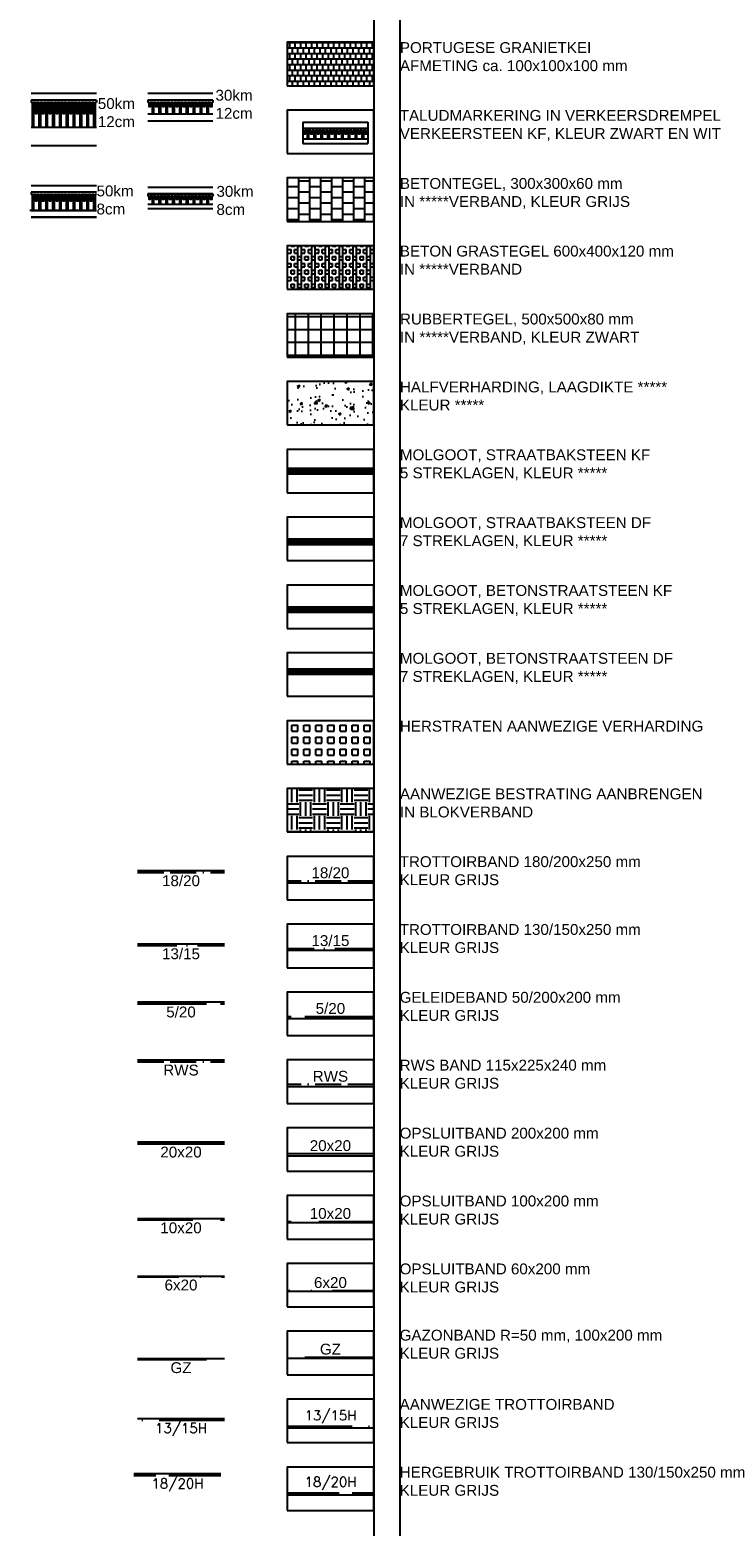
# Model space of a CAD drawing. Header units: metres. Extents: x 252743 to 254903, y 592696 to 593766.
# Tile 113 of 256: x 254110 to 254174, y 592910 to 593048. Entities that reach past the tile are written whole.
import ezdxf

# ---------------------------------------------------------------- set-up
doc = ezdxf.new("R2010")
doc.units = ezdxf.units.M
for name, pattern in [('ACAD_ISO10W100', [18, 12, -3, 0, -3]), ('ACAD_ISO11W100', [33, 12, -3, 12, -3, 0, -3]), ('CENTERX2', [101.6, 63.5, -12.7, 12.7, -12.7]), ('DASHDOT', [25.4, 12.7, -6.35, 0, -6.35]), ('DASHED', [19.05, 12.7, -6.35])]:
    doc.linetypes.add(name, pattern=pattern)
doc.layers.add('ALGEMEEN HULP', color=6, linetype='Continuous', plot=False)
doc.layers.add('N-WB-HULP', color=6, linetype='Continuous', plot=False)
for name, color, linetype in [('ALGEMEEN LEGENDA 200', 7, 'Continuous'), ('ALGEMEEN TEKST 200', 7, 'Continuous'), ('B-WB-BAND TEKST 500', 8, 'Continuous'), ('B-WB-BAND TROTOIRBAND 13 15', 8, 'ACAD_ISO10W100'), ('B-WB-BAND TROTTOIRBAND 18 20', 8, 'ACAD_ISO11W100'), ('B-WB-KANTVERHARDING', 2, 'Continuous'), ('N-WB-ARC-BETONTEGEL 30X30', 8, 'Continuous'), ('N-WB-ARC-DICHTBLOKKEN', 8, 'Continuous'), ('N-WB-ARC-GRASBETONTEGEL', 8, 'Continuous'), ('N-WB-ARC-HERSTRATEN', 8, 'Continuous'), ('N-WB-ARC-PORTUGEES GRANIET', 254, 'Continuous'), ('N-WB-ARC-RUBBERTEGELS', 8, 'Continuous'), ('N-WB-BAND GAZONBAND 10x20', 7, 'DASHED'), ('N-WB-BAND GELEIDEBAND 5 20', 7, 'CENTERX2'), ('N-WB-BAND OPSLUITBAND 10x20', 7, 'DASHED'), ('N-WB-BAND OPSLUITBAND 20x20', 7, 'Continuous'), ('N-WB-BAND OPSLUITBAND 6x20', 8, 'DASHDOT'), ('N-WB-BAND TEKST 200', 7, 'Continuous'), ('N-WB-BAND TEKST 500', 7, 'Continuous'), ('N-WB-BAND TROTTOIRBAND 13 15', 7, 'ACAD_ISO10W100'), ('N-WB-BAND TROTTOIRBAND 18 20', 7, 'ACAD_ISO11W100'), ('N-WB-HALFVERHARDING', 8, 'Continuous'), ('N-WB-KANTVERHARDING', 2, 'Continuous'), ('N-WB-MATERIAALGRENS', 1, 'Continuous'), ('N-WB-MOLGOOT BESTONSTEEN KF', 8, 'Continuous'), ('N-WB-MOLGOOT BETONSTEEN DF', 8, 'Continuous'), ('N-WB-MOLGOOT GEBAKKEN DF', 8, 'Continuous'), ('N-WB-MOLGOOT GEBAKKEN KF', 8, 'Continuous'), ('N-WB-VERKEERSDREMPEL', 1, 'Continuous')]:
    doc.layers.add(name, color=color, linetype=linetype)
doc.layers.get('0').freeze()
doc.styles.add('B_STANDARD 500', font='txt.shx', dxfattribs={"height": 0.9})
doc.styles.add('N_STANDARD 200', font='arial.ttf', dxfattribs={"height": 0.4})
doc.styles.add('N_STANDARD 500', font='arial.ttf', dxfattribs={"height": 1})

# ---------------------------------------------------------------- blocks, each defined once
blk = doc.blocks.new('DREMPELMARKERING 50KM 12CM')
for p, q in [((6, 0), (0, 0)), ((0, 0), (0, -0.21)), ((4.6398, 0), (4.6398, 0)), ((6, 0), (6, -0.21))]:
    blk.add_line(p, q)
for points in [[(2.1075, -0.21), (2.1075, -0.21), (2.1075, -0.21), (2.1075, -2.52), (2.0025, -2.52), (2.0025, -0.21), (1.7925, -0.21), (1.7925, -1.26), (1.6875, -1.26), (1.6875, -0.21), (1.4775, -0.21), (1.4775, -0.21), (1.4775, -0.21), (1.4775, -2.52), (1.3725, -2.52), (1.3725, -0.21), (1.1625, -0.21), (1.1625, -1.26), (1.0575, -1.26), (1.0575, -0.21), (0.8475, -0.21), (0.8475, -0.21), (0.8475, -0.21), (0.8475, -2.52), (0.7425, -2.52), (0.7425, -0.21), (0.5325, -0.21), (0.5325, -1.26), (0.4275, -1.26), (0.4275, -0.21), (0.2175, -0.21), (0.2175, -0.21), (0.2175, -0.21), (0.2175, -2.52), (0.1125, -2.52), (0.1125, -0.21), (0, -0.21)], [(6, -0.21), (5.8875, -0.21), (5.8875, -0.21), (5.8875, -0.21), (5.8875, -2.52), (5.7825, -2.52), (5.7825, -0.21), (5.5725, -0.21), (5.5725, -1.26), (5.4675, -1.26), (5.4675, -0.21), (5.2575, -0.21), (5.2575, -0.21), (5.2575, -0.21), (5.2575, -2.52), (5.1525, -2.52), (5.1525, -0.21), (4.9425, -0.21), (4.9425, -1.26), (4.8375, -1.26), (4.8375, -0.21), (4.6275, -0.21), (4.6275, -0.21), (4.6275, -0.21), (4.6275, -2.52), (4.5225, -2.52), (4.5225, -0.21), (4.3125, -0.21), (4.3125, -1.26), (4.2075, -1.26), (4.2075, -0.21), (3.9975, -0.21), (3.9975, -0.21), (3.9975, -0.21), (3.9975, -2.52), (3.8925, -2.52), (3.8925, -0.21), (3.6825, -0.21), (3.6825, -1.26), (3.5775, -1.26), (3.5775, -0.21), (3.3675, -0.21), (3.3675, -0.21), (3.3675, -0.21), (3.3675, -2.52), (3.2625, -2.52), (3.2625, -0.21), (3.0525, -0.21), (3.0525, -1.26), (2.9475, -1.26), (2.9475, -0.21), (2.7375, -0.21), (2.7375, -0.21), (2.7375, -0.21), (2.7375, -2.52), (2.6325, -2.52), (2.6325, -0.21), (2.4225, -0.21), (2.4225, -1.26), (2.3175, -1.26), (2.3175, -0.21), (2.1075, -0.21), (2.1075, -0.21), (2.1075, -0.21), (2.1075, -0.21), (2.1075, -0.21), (2.1075, -0.21), (2.1075, -0.21), (2.1075, -0.21), (2.1075, -0.21), (2.1075, -0.21), (2.1075, -0.21)]]:
    blk.add_lwpolyline(points)
at = {"layer": 'N-WB-HULP'}
for p, q in [((6, 0.6), (0, 0.6)), ((6, -2.52), (0, -2.52)), ((6, -4.2), (0, -4.2))]:
    blk.add_line(p, q, dxfattribs=at)
blk = doc.blocks.new('DREMPELMARKERING 30KM 12CM')
for p, q in [((6, 0), (0, 0)), ((0, 0), (0, -0.21)), ((4.6398, 0), (4.6398, 0)), ((6, 0), (6, -0.21))]:
    blk.add_line(p, q)
for points in [[(2.1075, -0.21), (2.1075, -0.21), (2.1075, -0.21), (2.1075, -0.63), (2.0025, -0.63), (2.0025, -0.21), (1.7925, -0.21), (1.7925, -1.26), (1.6875, -1.26), (1.6875, -0.21), (1.4775, -0.21), (1.4775, -0.21), (1.4775, -0.21), (1.4775, -0.63), (1.3725, -0.63), (1.3725, -0.21), (1.1625, -0.21), (1.1625, -1.26), (1.0575, -1.26), (1.0575, -0.21), (0.8475, -0.21), (0.8475, -0.21), (0.8475, -0.21), (0.8475, -0.63), (0.7425, -0.63), (0.7425, -0.21), (0.5325, -0.21), (0.5325, -1.26), (0.4275, -1.26), (0.4275, -0.21), (0.2175, -0.21), (0.2175, -0.21), (0.2175, -0.21), (0.2175, -0.63), (0.1125, -0.63), (0.1125, -0.21), (0, -0.21)], [(6, -0.21), (5.8875, -0.21), (5.8875, -0.21), (5.8875, -0.21), (5.8875, -0.63), (5.7825, -0.63), (5.7825, -0.21), (5.5725, -0.21), (5.5725, -1.26), (5.4675, -1.26), (5.4675, -0.21), (5.2575, -0.21), (5.2575, -0.21), (5.2575, -0.21), (5.2575, -0.63), (5.1525, -0.63), (5.1525, -0.21), (4.9425, -0.21), (4.9425, -1.26), (4.8375, -1.26), (4.8375, -0.21), (4.6275, -0.21), (4.6275, -0.21), (4.6275, -0.21), (4.6275, -0.63), (4.5225, -0.63), (4.5225, -0.21), (4.3125, -0.21), (4.3125, -1.26), (4.2075, -1.26), (4.2075, -0.21), (3.9975, -0.21), (3.9975, -0.21), (3.9975, -0.21), (3.9975, -0.63), (3.8925, -0.63), (3.8925, -0.21), (3.6825, -0.21), (3.6825, -1.26), (3.5775, -1.26), (3.5775, -0.21), (3.3675, -0.21), (3.3675, -0.21), (3.3675, -0.21), (3.3675, -0.63), (3.2625, -0.63), (3.2625, -0.21), (3.0525, -0.21), (3.0525, -1.26), (2.9475, -1.26), (2.9475, -0.21), (2.7375, -0.21), (2.7375, -0.21), (2.7375, -0.21), (2.7375, -0.63), (2.6325, -0.63), (2.6325, -0.21), (2.4225, -0.21), (2.4225, -1.26), (2.3175, -1.26), (2.3175, -0.21), (2.1075, -0.21), (2.1075, -0.21), (2.1075, -0.21), (2.1075, -0.63), (2.0025, -0.63), (2.0025, -0.21), (1.7925, -0.21), (1.7925, -0.21), (1.7925, -0.21), (1.7925, -0.21), (1.7925, -0.21)]]:
    blk.add_lwpolyline(points)
at = {"layer": 'N-WB-HULP'}
for p, q in [((6, 0.6), (0, 0.6)), ((0, -1.26), (6, -1.26)), ((0, -1.9), (6, -1.9))]:
    blk.add_line(p, q, dxfattribs=at)
blk = doc.blocks.new('DREMPELMARKERING 30KM 8CM')
for p, q in [((6, 0), (0, 0)), ((0, 0), (0, -0.21)), ((4.6398, 0), (4.6398, 0)), ((6, 0), (6, -0.21))]:
    blk.add_line(p, q)
for points in [[(2.1075, -0.21), (2.1075, -0.21), (2.1075, -0.21), (2.1075, -0.525), (2.0025, -0.525), (2.0025, -0.21), (1.7925, -0.21), (1.7925, -0.945), (1.6875, -0.945), (1.6875, -0.21), (1.4775, -0.21), (1.4775, -0.21), (1.4775, -0.21), (1.4775, -0.525), (1.3725, -0.525), (1.3725, -0.21), (1.1625, -0.21), (1.1625, -0.945), (1.0575, -0.945), (1.0575, -0.21), (0.8475, -0.21), (0.8475, -0.21), (0.8475, -0.21), (0.8475, -0.525), (0.7425, -0.525), (0.7425, -0.21), (0.5325, -0.21), (0.5325, -0.945), (0.4275, -0.945), (0.4275, -0.21), (0.2175, -0.21), (0.2175, -0.21), (0.2175, -0.21), (0.2175, -0.525), (0.1125, -0.525), (0.1125, -0.21), (0, -0.21)], [(6, -0.21), (5.8875, -0.21), (5.8875, -0.21), (5.8875, -0.21), (5.8875, -0.525), (5.7825, -0.525), (5.7825, -0.21), (5.5725, -0.21), (5.5725, -0.945), (5.4675, -0.945), (5.4675, -0.21), (5.2575, -0.21), (5.2575, -0.21), (5.2575, -0.21), (5.2575, -0.525), (5.1525, -0.525), (5.1525, -0.21), (4.9425, -0.21), (4.9425, -0.945), (4.8375, -0.945), (4.8375, -0.21), (4.6275, -0.21), (4.6275, -0.21), (4.6275, -0.21), (4.6275, -0.525), (4.5225, -0.525), (4.5225, -0.21), (4.3125, -0.21), (4.3125, -0.945), (4.2075, -0.945), (4.2075, -0.21), (3.9975, -0.21), (3.9975, -0.21), (3.9975, -0.21), (3.9975, -0.525), (3.8925, -0.525), (3.8925, -0.21), (3.6825, -0.21), (3.6825, -0.945), (3.5775, -0.945), (3.5775, -0.21), (3.3675, -0.21), (3.3675, -0.21), (3.3675, -0.21), (3.3675, -0.525), (3.2625, -0.525), (3.2625, -0.21), (3.0525, -0.21), (3.0525, -0.945), (2.9475, -0.945), (2.9475, -0.21), (2.7375, -0.21), (2.7375, -0.21), (2.7375, -0.21), (2.7375, -0.525), (2.6325, -0.525), (2.6325, -0.21), (2.4225, -0.21), (2.4225, -0.945), (2.3175, -0.945), (2.3175, -0.21), (2.1075, -0.21), (2.1075, -0.21), (2.1075, -0.21), (2.1075, -0.52), (2.0025, -0.52), (2.0025, -0.21), (1.7925, -0.21), (1.7925, -0.21), (1.7925, -0.21), (1.7925, -0.21), (1.7925, -0.21)]]:
    blk.add_lwpolyline(points)
at = {"layer": 'N-WB-HULP'}
for p, q in [((0, 0.6), (6, 0.6)), ((0, -0.945), (6, -0.945)), ((0, -1.365), (6, -1.365))]:
    blk.add_line(p, q, dxfattribs=at)
blk = doc.blocks.new('DREMPELMARKERING 50KM 8CM')
for p, q in [((6, 0), (0, 0)), ((0, 0), (0, -0.21)), ((4.6398, 0), (4.6398, 0)), ((6, 0), (6, -0.21))]:
    blk.add_line(p, q)
for points in [[(2.1075, -0.21), (2.1075, -0.21), (2.1075, -0.21), (2.1075, -1.68), (2.0025, -1.68), (2.0025, -0.21), (1.7925, -0.21), (1.7925, -0.84), (1.6875, -0.84), (1.6875, -0.21), (1.4775, -0.21), (1.4775, -0.21), (1.4775, -0.21), (1.4775, -1.68), (1.3725, -1.68), (1.3725, -0.21), (1.1625, -0.21), (1.1625, -0.84), (1.0575, -0.84), (1.0575, -0.21), (0.8475, -0.21), (0.8475, -0.21), (0.8475, -0.21), (0.8475, -1.68), (0.7425, -1.68), (0.7425, -0.21), (0.5325, -0.21), (0.5325, -0.84), (0.4275, -0.84), (0.4275, -0.21), (0.2175, -0.21), (0.2175, -0.21), (0.2175, -0.21), (0.2175, -1.68), (0.1125, -1.68), (0.1125, -0.21), (0, -0.21)], [(6, -0.21), (5.8875, -0.21), (5.8875, -0.21), (5.8875, -0.21), (5.8875, -1.68), (5.7825, -1.68), (5.7825, -0.21), (5.5725, -0.21), (5.5725, -0.84), (5.4675, -0.84), (5.4675, -0.21), (5.2575, -0.21), (5.2575, -0.21), (5.2575, -0.21), (5.2575, -1.68), (5.1525, -1.68), (5.1525, -0.21), (4.9425, -0.21), (4.9425, -0.84), (4.8375, -0.84), (4.8375, -0.21), (4.6275, -0.21), (4.6275, -0.21), (4.6275, -0.21), (4.6275, -1.68), (4.5225, -1.68), (4.5225, -0.21), (4.3125, -0.21), (4.3125, -0.84), (4.2075, -0.84), (4.2075, -0.21), (3.9975, -0.21), (3.9975, -0.21), (3.9975, -0.21), (3.9975, -1.68), (3.8925, -1.68), (3.8925, -0.21), (3.6825, -0.21), (3.6825, -0.84), (3.5775, -0.84), (3.5775, -0.21), (3.3675, -0.21), (3.3675, -0.21), (3.3675, -0.21), (3.3675, -1.68), (3.2625, -1.68), (3.2625, -0.21), (3.0525, -0.21), (3.0525, -0.84), (2.9475, -0.84), (2.9475, -0.21), (2.7375, -0.21), (2.7375, -0.21), (2.7375, -0.21), (2.7375, -1.68), (2.6325, -1.68), (2.6325, -0.21), (2.4225, -0.21), (2.4225, -0.84), (2.3175, -0.84), (2.3175, -0.21), (2.1075, -0.21), (2.1075, -0.21), (2.1075, -0.21), (2.1075, -0.21), (2.1075, -0.21), (2.1075, -0.21), (2.1075, -0.21), (2.1075, -0.21), (2.1075, -0.21), (2.1075, -0.21), (2.1075, -0.21)]]:
    blk.add_lwpolyline(points)
at = {"layer": 'N-WB-HULP'}
for p, q in [((6, 0.6), (0, 0.6)), ((0, -1.68), (6, -1.68)), ((0, -2.31), (6, -2.31))]:
    blk.add_line(p, q, dxfattribs=at)

msp = doc.modelspace()

# ---------------------------------------------------------------- hatches: boundary and pattern name
at = {"layer": 'N-WB-ARC-BETONTEGEL 30X30'}
h = msp.add_hatch(dxfattribs=at)
h.set_pattern_fill('AR-B88', color=256, scale=0.005, angle=90, style=0)
h.set_pattern_definition([(90, (254124.8153, 592820.3597), (-1.016, -2e-12), []), (180, (254124.81526, 592820.35965), (-1.016, -0.508), [1.016, -1.016])])
h.paths.add_polyline_path([(254133.904, 593030.528), (254141.904, 593030.528), (254141.904, 593034.528), (254133.904, 593034.528)])
at = {"layer": 'N-WB-ARC-DICHTBLOKKEN'}
h = msp.add_hatch(dxfattribs=at)
h.set_pattern_fill('EARTH', color=256, scale=0.2)
h.set_pattern_definition([(3e-10, (253737.4821, 590695.0049), (1.27, 1.27), [1.27, -1.27]), (3e-10, (253737.4821, 590695.4812), (1.27, 1.27), [1.27, -1.27]), (3e-10, (253737.4821, 590695.9574), (1.27, 1.27), [1.27, -1.27]), (90, (253737.6409, 590696.1162), (-1.27, 1.27), [1.27, -1.27]), (90, (253738.1171, 590696.1162), (-1.27, 1.27), [1.27, -1.27]), (90, (253738.5934, 590696.1162), (-1.27, 1.27), [1.27, -1.27])])
h.paths.add_polyline_path([(254133.904, 592974.278), (254141.904, 592974.278), (254141.904, 592978.278), (254133.904, 592978.278)])
at = {"layer": 'N-WB-ARC-GRASBETONTEGEL'}
h = msp.add_hatch(dxfattribs=at)
h.set_pattern_fill('BOX', color=256, scale=0.05)
h.set_pattern_definition([(90, (253883.4525, 592799.0166), (-1.27, -5e-11), []), (90, (253883.77, 592799.0166), (-1.27, -5e-11), []), (2e-09, (253883.4525, 592799.0166), (-5e-11, 1.27), [-0.3175, 0.3175]), (2e-09, (253883.4525, 592799.3341), (-5e-11, 1.27), [-0.3175, 0.3175]), (2e-09, (253883.4525, 592799.6516), (-5e-11, 1.27), [0.3175, -0.3175]), (2e-09, (253883.4525, 592799.9691), (-5e-11, 1.27), [0.3175, -0.3175]), (90, (253884.0875, 592799.0166), (-1.27, -5e-11), [0.3175, -0.3175]), (90, (253884.405, 592799.0166), (-1.27, -5e-11), [0.3175, -0.3175])])
h.paths.add_polyline_path([(254133.904, 593024.278), (254141.904, 593024.278), (254141.904, 593028.278), (254133.904, 593028.278)])
at = {"layer": 'N-WB-ARC-HERSTRATEN'}
h = msp.add_hatch(dxfattribs=at)
h.set_pattern_fill('SQUARE', color=256, scale=0.175, style=0)
h.set_pattern_definition([(0, (254183.2369, 592469.07024), (0, 0.555625), [0.555625, -0.555625]), (90, (254183.2369, 592469.07024), (-0.555625, 3e-17), [0.555625, -0.555625])])
h.paths.add_polyline_path([(254133.904, 592980.528), (254141.904, 592980.528), (254141.904, 592984.528), (254133.904, 592984.528)])
at = {"layer": 'N-WB-ARC-PORTUGEES GRANIET'}
h = msp.add_hatch(dxfattribs=at)
h.set_pattern_fill('AR-B88', color=256, scale=0.0025, style=0)
h.set_pattern_definition([(0, (253883.4525, 590776.25493), (0, 0.508), []), (90, (253883.45252, 590776.25493), (-0.254, 0.508), [0.508, -0.508])])
h.paths.add_polyline_path([(254133.904, 593043.028), (254141.904, 593043.028), (254141.904, 593047.028), (254133.904, 593047.028)])
at = {"layer": 'N-WB-ARC-RUBBERTEGELS'}
h = msp.add_hatch(dxfattribs=at)
h.set_pattern_fill('ANSI37', color=256, scale=0.375, angle=45, style=0)
h.set_pattern_definition([(90, (253883.4525, 590776.2549), (-1.190625, 0), []), (180, (253883.4525, 590776.2549), (-7e-17, -1.190625), [])])
h.paths.add_polyline_path([(254133.904, 593018.028), (254141.904, 593018.028), (254141.904, 593022.028), (254133.904, 593022.028)])
at = {"layer": 'N-WB-HALFVERHARDING'}
h = msp.add_hatch(dxfattribs=at)
h.set_pattern_fill('AR-CONC', color=256, scale=0.0125)
h.set_pattern_definition([(50, (254124.8153, 592826.6097), (2.277308, -0.199239), [0.238125, -2.619375]), (355, (254124.8153, 592826.6097), (-0.440543, 2.38821), [0.1905, -2.095507]), (100.4514, (254125.005, 592826.593), (1.836766, 2.188972), [0.202375, -2.226128]), (46.1842, (254124.8153, 592827.2447), (3.38849, -0.52553), [0.35719, -3.92906]), (96.6356, (254125.0976, 592827.201), (2.96755, 3.092827), [0.30356, -3.339195]), (351.1842, (254124.8153, 592827.2447), (2.96755, 3.092827), [0.28575, -3.143247]), (21, (254125.1328, 592827.0859), (1.89518, -1.278315), [0.238125, -2.619375]), (326, (254125.1328, 592827.086), (0.772525, 2.30235), [0.1905, -2.0955]), (71.4514, (254125.2907, 592826.9794), (2.667705, 1.024035), [0.202375, -2.226124]), (37.5, (254124.8153, 592826.60965), (0.0386075, 1.056938), [0, -2.0701, 0, -2.12725, 0, -2.1034375]), (7.5, (254124.8153, 592826.6097), (0.835246, 1.252257), [0, -1.21285, 0, -2.022475, 0, -0.8016875]), (327.5, (254124.1072, 592826.60965), (1.6948824, -0.0716093), [0, -0.79375, 0, -2.4765, 0, -3.286125]), (317.5, (254123.7897, 592826.6097), (1.851615, 0.317831), [0, -1.031875, 0, -1.64465, 0, -2.333625])])
h.paths.add_polyline_path([(254133.904, 593011.778), (254141.904, 593011.778), (254141.904, 593015.778), (254133.904, 593015.778)])

# ---------------------------------------------------------------- linework, layer by layer
at = {"layer": 'ALGEMEEN HULP'}
for p, q in [((254141.904, 593112.257), (254141.904, 592719.064)), ((254144.295, 593112.257), (254144.295, 592719.089)), ((254144.295, 593112.257), (254144.295, 592719.089))]:
    msp.add_line(p, q, dxfattribs=at)
at = {"layer": 'ALGEMEEN LEGENDA 200'}
for points in [[(254133.904, 593043.028), (254141.904, 593043.028), (254141.904, 593047.028), (254133.904, 593047.028)], [(254133.904, 593036.778), (254141.904, 593036.778), (254141.904, 593040.778), (254133.904, 593040.778)], [(254133.904, 593030.528), (254141.904, 593030.528), (254141.904, 593034.528), (254133.904, 593034.528)], [(254133.904, 593024.278), (254141.904, 593024.278), (254141.904, 593028.278), (254133.904, 593028.278)], [(254133.904, 593018.028), (254141.904, 593018.028), (254141.904, 593022.028), (254133.904, 593022.028)], [(254133.904, 593011.778), (254141.904, 593011.778), (254141.904, 593015.778), (254133.904, 593015.778)], [(254133.904, 593005.528), (254141.904, 593005.528), (254141.904, 593009.528), (254133.904, 593009.528)], [(254133.904, 592999.278), (254141.904, 592999.278), (254141.904, 593003.278), (254133.904, 593003.278)], [(254133.904, 592993.028), (254141.904, 592993.028), (254141.904, 592997.028), (254133.904, 592997.028)], [(254133.904, 592986.778), (254141.904, 592986.778), (254141.904, 592990.778), (254133.904, 592990.778)], [(254133.904, 592980.528), (254141.904, 592980.528), (254141.904, 592984.528), (254133.904, 592984.528)], [(254133.904, 592974.278), (254141.904, 592974.278), (254141.904, 592978.278), (254133.904, 592978.278)], [(254133.904, 592968.028), (254141.904, 592968.028), (254141.904, 592972.028), (254133.904, 592972.028)], [(254133.904, 592943.028), (254141.904, 592943.028), (254141.904, 592947.028), (254133.904, 592947.028)], [(254133.904, 592918.028), (254141.904, 592918.028), (254141.904, 592922.028), (254133.904, 592922.028)], [(254133.904, 592911.778), (254141.904, 592911.778), (254141.904, 592915.778), (254133.904, 592915.778)]]:
    msp.add_lwpolyline(points, close=True, dxfattribs=at)
at = {"layer": 'B-WB-BAND TROTOIRBAND 13 15', "ltscale": 0.5}
for p, q in [((254128.144, 592920.055), (254120.143, 592920.055)), ((254133.904, 592919.534), (254141.904, 592919.534))]:
    msp.add_line(p, q, dxfattribs=at)
at = {"layer": 'B-WB-BAND TROTTOIRBAND 18 20', "ltscale": 0.4}
for p, q in [((254127.816, 592914.956), (254119.815, 592914.956)), ((254133.907, 592913.409), (254141.908, 592913.409))]:
    msp.add_line(p, q, dxfattribs=at)
at = {"layer": 'B-WB-KANTVERHARDING'}
for p, q in [((254128.144, 592920.205), (254120.143, 592920.205)), ((254133.904, 592919.384), (254141.904, 592919.384)), ((254127.816, 592915.156), (254119.815, 592915.156)), ((254133.907, 592913.209), (254141.908, 592913.209))]:
    msp.add_line(p, q, dxfattribs=at)
at = {"layer": 'N-WB-BAND GELEIDEBAND 5 20', "ltscale": 0.1}
for p, q in [((254120.147, 592958.447), (254128.14, 592958.447)), ((254141.897, 592957.26), (254133.904, 592957.26))]:
    msp.add_line(p, q, dxfattribs=at)
at = {"layer": 'N-WB-BAND OPSLUITBAND 20x20', "ltscale": 0.5}
for p, q in [((254120.147, 592945.543), (254128.14, 592945.543)), ((254141.897, 592944.622), (254133.904, 592944.622))]:
    msp.add_line(p, q, dxfattribs=at)
at = {"layer": 'N-WB-BAND OPSLUITBAND 6x20', "ltscale": 0.3}
for p, q in [((254120.147, 592933.294), (254128.14, 592933.294)), ((254141.897, 592932.009), (254133.904, 592932.009))]:
    msp.add_line(p, q, dxfattribs=at)
at = {"layer": 'N-WB-BAND TROTTOIRBAND 18 20', "ltscale": 0.2}
for p, q in [((254120.147, 592970.538), (254128.14, 592970.538)), ((254141.897, 592969.76), (254133.904, 592969.76)), ((254120.147, 592953.096), (254128.14, 592953.096)), ((254141.897, 592951.01), (254133.904, 592951.01))]:
    msp.add_line(p, q, dxfattribs=at)
at = {"layer": 'N-WB-KANTVERHARDING'}
for p, q in [((254133.904, 593007.782), (254141.904, 593007.782)), ((254133.904, 593001.278), (254141.904, 593001.278)), ((254133.904, 592995.028), (254141.904, 592995.028)), ((254133.904, 592989.311), (254141.904, 592989.311)), ((254141.897, 592944.422), (254133.904, 592944.422))]:
    msp.add_line(p, q, dxfattribs=at)
at = {"layer": 'N-WB-MATERIAALGRENS'}
for p, q in [((254133.904, 593007.282), (254141.904, 593007.282)), ((254133.904, 593000.778), (254141.904, 593000.778)), ((254133.904, 592994.528), (254141.904, 592994.528)), ((254133.904, 592988.811), (254141.904, 592988.811))]:
    msp.add_line(p, q, dxfattribs=at)
at = {"layer": 'N-WB-MOLGOOT BESTONSTEEN KF'}
for p, q in [((254133.904, 592994.928), (254141.904, 592994.928)), ((254133.904, 592994.828), (254141.904, 592994.828)), ((254133.904, 592994.728), (254141.904, 592994.728)), ((254133.904, 592994.628), (254141.904, 592994.628))]:
    msp.add_line(p, q, dxfattribs=at)
at = {"layer": 'N-WB-MOLGOOT BETONSTEEN DF'}
for p, q in [((254133.904, 592989.241), (254141.904, 592989.241)), ((254133.904, 592989.171), (254141.904, 592989.171)), ((254133.904, 592989.101), (254141.904, 592989.101)), ((254133.904, 592989.031), (254141.904, 592989.031)), ((254133.904, 592988.961), (254141.904, 592988.961)), ((254133.904, 592988.891), (254141.904, 592988.891))]:
    msp.add_line(p, q, dxfattribs=at)
at = {"layer": 'N-WB-MOLGOOT GEBAKKEN DF'}
for p, q in [((254133.904, 593001.208), (254141.904, 593001.208)), ((254133.904, 593001.138), (254141.904, 593001.138)), ((254133.904, 593001.068), (254141.904, 593001.068)), ((254133.904, 593000.998), (254141.904, 593000.998)), ((254133.904, 593000.928), (254141.904, 593000.928)), ((254133.904, 593000.858), (254141.904, 593000.858))]:
    msp.add_line(p, q, dxfattribs=at)
at = {"layer": 'N-WB-MOLGOOT GEBAKKEN KF'}
for p, q in [((254133.904, 593007.682), (254141.904, 593007.682)), ((254133.904, 593007.582), (254141.904, 593007.582)), ((254133.904, 593007.482), (254141.904, 593007.482)), ((254133.904, 593007.382), (254141.904, 593007.382))]:
    msp.add_line(p, q, dxfattribs=at)
at = {"layer": 'N-WB-VERKEERSDREMPEL'}
for p, q in [((254116.348, 593042.302), (254110.348, 593042.302)), ((254116.348, 593041.702), (254110.348, 593041.702)), ((254127.086, 593042.302), (254121.086, 593042.302)), ((254127.086, 593041.702), (254121.086, 593041.702)), ((254121.086, 593040.442), (254127.086, 593040.442)), ((254116.348, 593039.182), (254110.348, 593039.182)), ((254121.086, 593039.802), (254127.086, 593039.802)), ((254135.357, 593039.686), (254141.357, 593039.686)), ((254135.357, 593039.686), (254135.357, 593037.721)), ((254135.357, 593039.086), (254141.357, 593039.086)), ((254141.357, 593039.686), (254141.357, 593037.721)), ((254116.348, 593037.502), (254110.348, 593037.502)), ((254135.357, 593038.141), (254141.357, 593038.141)), ((254135.357, 593037.721), (254141.357, 593037.721)), ((254116.348, 593033.821), (254110.348, 593033.821)), ((254116.348, 593033.221), (254110.348, 593033.221)), ((254121.086, 593033.676), (254127.086, 593033.676)), ((254121.086, 593033.076), (254127.086, 593033.076)), ((254121.086, 593032.131), (254127.086, 593032.131)), ((254116.236, 593031.541), (254110.236, 593031.541)), ((254116.348, 593030.911), (254110.348, 593030.911)), ((254121.086, 593031.711), (254127.086, 593031.711))]:
    msp.add_line(p, q, dxfattribs=at)

# ---------------------------------------------------------------- block references
for name, p in [('DREMPELMARKERING 50KM 12CM', (254110.348, 593041.702)), ('DREMPELMARKERING 30KM 12CM', (254121.086, 593041.702)), ('DREMPELMARKERING 30KM 8CM', (254135.357, 593039.086)), ('DREMPELMARKERING 30KM 8CM', (254135.357, 593039.086)), ('DREMPELMARKERING 50KM 8CM', (254110.348, 593033.221)), ('DREMPELMARKERING 30KM 8CM', (254121.086, 593033.076)), ('DREMPELMARKERING 30KM 8CM', (254121.086, 593033.076))]:
    msp.add_blockref(name, p, dxfattribs=at)

# ---------------------------------------------------------------- texts
at = {"layer": 'ALGEMEEN TEKST 200', "char_height": 1, "width": 38.90124, "attachment_point": 1, "style": 'N_STANDARD 200'}
for s, insert in [('PORTUGESE GRANIETKEI\\PAFMETING ca. 100x100x100 mm', (254144.295, 593047.042)), ('AANWEZIGE BESTRATING AANBRENGEN\\PIN BLOKVERBAND', (254144.296, 592978.287)), ('TROTTOIRBAND 180/200x250 mm\\PKLEUR GRIJS', (254144.274, 592972.047)), ('TROTTOIRBAND 130/150x250 mm\\PKLEUR GRIJS', (254144.274, 592965.797)), ('GELEIDEBAND 50/200x200 mm \\PKLEUR GRIJS', (254144.274, 592959.547)), ('RWS BAND 115x225x240 mm\\PKLEUR GRIJS', (254144.274, 592953.297)), ('OPSLUITBAND 200x200 mm \\PKLEUR GRIJS', (254144.271, 592947.034)), ('OPSLUITBAND 100x200 mm \\PKLEUR GRIJS', (254144.271, 592940.784)), ('OPSLUITBAND 60x200 mm \\PKLEUR GRIJS', (254144.271, 592934.528)), ('GAZONBAND R=50 mm, 100x200 mm\\PKLEUR GRIJS', (254144.271, 592928.425)), ('AANWEZIGE TROTTOIRBAND\\PKLEUR GRIJS', (254144.274, 592922.047)), ('\\A1;HERGEBRUIK TROTTOIRBAND 130/150x250 mm \\PKLEUR GRIJS', (254144.274, 592915.797))]:
    msp.add_mtext(s, dxfattribs=dict(at, insert=insert))
at = {"layer": 'ALGEMEEN TEKST 200', "char_height": 1, "attachment_point": 1, "style": 'N_STANDARD 200'}
for s, width, insert in [('TALUDMARKERING IN VERKEERSDREMPEL\\PVERKEERSTEEN KF, KLEUR ZWART EN WIT', 34.86684, (254144.284, 593040.795)), ('BETONTEGEL, 300x300x60 mm\\PIN *****VERBAND, KLEUR GRIJS', 28.07337, (254144.295, 593034.528)), ('BETON GRASTEGEL 600x400x120 mm\\PIN *****VERBAND', 28.07337, (254144.291, 593028.295)), ('RUBBERTEGEL, 500x500x80 mm \\PIN *****VERBAND, KLEUR ZWART', 28.07337, (254144.305, 593022.033)), ('HALFVERHARDING, LAAGDIKTE *****\\PKLEUR *****', 28.07337, (254144.295, 593015.778)), ('MOLGOOT, STRAATBAKSTEEN KF\\P5 STREKLAGEN, KLEUR *****', 28.80357, (254144.295, 593009.528)), ('MOLGOOT, STRAATBAKSTEEN DF\\P7 STREKLAGEN, KLEUR *****', 28.07337, (254144.295, 593003.278)), ('MOLGOOT, BETONSTRAATSTEEN KF\\P5 STREKLAGEN, KLEUR *****', 28.07337, (254144.295, 592997.028)), ('MOLGOOT, BETONSTRAATSTEEN DF\\P7 STREKLAGEN, KLEUR *****', 28.07337, (254144.295, 592990.778)), ('HERSTRATEN AANWEZIGE VERHARDING', 28.07337, (254144.291, 592984.528))]:
    msp.add_mtext_dynamic_manual_height_columns(s, width=width, gutter_width=18, heights=[0], dxfattribs=dict(at, insert=insert))
at = {"layer": 'N-WB-BAND TEKST 500', "char_height": 1, "style": 'N_STANDARD 500', "bg_fill": 3, "box_fill_scale": 1, "bg_fill_color": 256, "bg_fill_transparency": 0}
for s, insert, width, attachment_point in [('{\\C7;13/15}', (254137.9, 592963.76), 1.33786, 8), ('{\\C7;13/15}', (254124.143, 592963.561), 1.33786, 2), ('10x20', (254137.9, 592938.622), 1.46242, 8), ('10x20', (254124.143, 592938.311), 1.46242, 2), ('GZ', (254137.9, 592926.122), 0.78566, 8), ('GZ', (254124.143, 592925.431), 0.78566, 2)]:
    msp.add_mtext(s, dxfattribs=dict(at, insert=insert, width=width, attachment_point=attachment_point))

# ---------------------------------------------------------------- next in the draw order: linework, layer by layer
at = {"layer": 'ALGEMEEN LEGENDA 200'}
for points in [[(254133.904, 592961.778), (254141.904, 592961.778), (254141.904, 592965.778), (254133.904, 592965.778)], [(254133.904, 592936.778), (254141.904, 592936.778), (254141.904, 592940.778), (254133.904, 592940.778)], [(254133.904, 592924.278), (254141.904, 592924.278), (254141.904, 592928.278), (254133.904, 592928.278)]]:
    msp.add_lwpolyline(points, close=True, dxfattribs=at)
at = {"layer": 'N-WB-BAND GAZONBAND 10x20', "ltscale": 0.5}
for p, q in [((254141.897, 592925.872), (254133.904, 592925.872)), ((254120.147, 592925.681), (254128.14, 592925.681))]:
    msp.add_line(p, q, dxfattribs=at)
at = {"layer": 'N-WB-BAND OPSLUITBAND 10x20', "ltscale": 0.4}
for p, q in [((254120.147, 592938.561), (254128.14, 592938.561)), ((254141.897, 592938.372), (254133.904, 592938.372))]:
    msp.add_line(p, q, dxfattribs=at)
at = {"layer": 'N-WB-BAND TROTTOIRBAND 13 15', "ltscale": 0.3}
for p, q in [((254120.147, 592963.811), (254128.14, 592963.811)), ((254141.897, 592963.51), (254133.904, 592963.51))]:
    msp.add_line(p, q, dxfattribs=at)
at = {"layer": 'N-WB-KANTVERHARDING'}
for p, q in [((254120.147, 592963.961), (254128.14, 592963.961)), ((254141.897, 592963.36), (254133.904, 592963.36)), ((254120.147, 592938.661), (254128.14, 592938.661)), ((254141.897, 592938.272), (254133.904, 592938.272)), ((254120.147, 592925.781), (254128.14, 592925.781)), ((254141.897, 592925.772), (254133.904, 592925.772))]:
    msp.add_line(p, q, dxfattribs=at)

# ---------------------------------------------------------------- next in the draw order: texts
at = {"layer": 'B-WB-BAND TEKST 500', "char_height": 0.9, "rotation": 359.99943, "style": 'B_STANDARD 500', "bg_fill": 3, "box_fill_scale": 1, "bg_fill_color": 256, "bg_fill_transparency": 0}
for s, insert, attachment_point in [('13/15H', (254137.904, 592919.784), 8), ('13/15H', (254124.144, 592919.805), 2), ('18/20H', (254123.815, 592914.706), 2), ('18/20H', (254137.908, 592913.659), 8)]:
    msp.add_mtext_dynamic_manual_height_columns(s, width=4.85289, gutter_width=5, heights=[0], dxfattribs=dict(at, insert=insert, attachment_point=attachment_point))
at = {"layer": 'N-WB-BAND TEKST 200', "char_height": 1, "width": 4.06117, "attachment_point": 4, "style": 'N_STANDARD 500', "bg_fill": 3, "box_fill_scale": 1, "bg_fill_color": 256, "bg_fill_transparency": 0}
for s, insert in [('{\\C7;50km 12cm}', (254116.486, 593040.545)), ('{\\C7;30km 12cm}', (254127.319, 593041.311)), ('{\\C7;50km 8cm}', (254116.367, 593032.495)), ('{\\C7;30km 8cm}', (254127.406, 593032.455))]:
    msp.add_mtext(s, dxfattribs=dict(at, insert=insert))
at = {"layer": 'N-WB-BAND TEKST 500', "char_height": 1, "style": 'N_STANDARD 500', "bg_fill": 3, "box_fill_scale": 1, "bg_fill_color": 256, "bg_fill_transparency": 0}
for s, insert, width, attachment_point in [('{\\C7;18/20}', (254124.143, 592970.288), 3.21064, 2), ('{\\C7;18/20}', (254137.9, 592970.01), 2.7859, 8), ('{\\C7;5/20}', (254124.143, 592958.197), 1.0626, 2), ('{\\C7;5/20}', (254137.9, 592957.51), 1.0626, 8), ('{\\C7;RWS}', (254124.143, 592952.846), 1.26367, 2), ('{\\C7;RWS}', (254137.9, 592951.26), 1.26367, 8), ('20x20', (254124.143, 592945.293), 1.42083, 2), ('20x20', (254137.9, 592944.872), 1.42083, 8), ('6x20', (254124.143, 592933.044), 1.22065, 2), ('6x20', (254137.9, 592932.259), 1.22065, 8)]:
    msp.add_mtext(s, dxfattribs=dict(at, insert=insert, width=width, attachment_point=attachment_point))

# ---------------------------------------------------------------- next in the draw order: linework, layer by layer
at = {"layer": 'ALGEMEEN LEGENDA 200'}
for points in [[(254133.904, 592955.528), (254141.904, 592955.528), (254141.904, 592959.528), (254133.904, 592959.528)], [(254133.904, 592949.278), (254141.904, 592949.278), (254141.904, 592953.278), (254133.904, 592953.278)], [(254133.904, 592930.528), (254141.904, 592930.528), (254141.904, 592934.528), (254133.904, 592934.528)]]:
    msp.add_lwpolyline(points, close=True, dxfattribs=at)
at = {"layer": 'N-WB-KANTVERHARDING'}
for p, q in [((254120.147, 592970.738), (254128.14, 592970.738)), ((254141.897, 592969.56), (254133.904, 592969.56)), ((254120.147, 592958.647), (254128.14, 592958.647)), ((254141.897, 592957.06), (254133.904, 592957.06)), ((254120.147, 592953.296), (254128.14, 592953.296)), ((254141.897, 592950.81), (254133.904, 592950.81)), ((254120.147, 592945.743), (254128.14, 592945.743)), ((254120.147, 592933.354), (254128.14, 592933.354)), ((254141.897, 592931.949), (254133.904, 592931.949))]:
    msp.add_line(p, q, dxfattribs=at)

doc.saveas('drawing.dxf')
